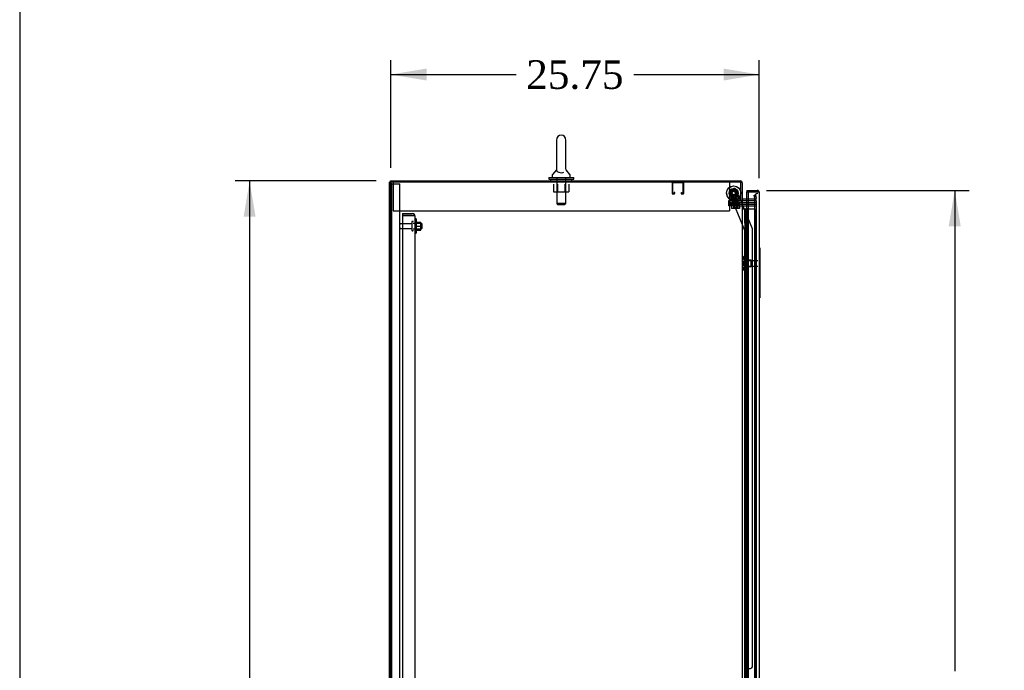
# Model space of a CAD drawing. Header units: inches. Extents: x 2 to 538, y -2 to 358.
# Tile 9 of 24: x 2 to 71, y 199 to 245. Entities that reach past the tile are written whole.
import ezdxf
from ezdxf.enums import TextEntityAlignment as Align
from ezdxf.lldxf.tags import DXFTag

# ---------------------------------------------------------------- set-up
doc = ezdxf.new("R2010")
doc.units = ezdxf.units.IN
doc.header["$MEASUREMENT"] = 0
for name, color, linetype in [('COM41309', 7, 'Continuous'), ('COM43135', 7, 'Continuous'), ('COM50570', 7, 'Continuous'), ('COM50800-2', 7, 'Continuous'), ('COM52265-5', 7, 'Continuous'), ('COM54746-68', 7, 'Continuous'), ('COM55702-64', 7, 'Continuous'), ('COM70096', 7, 'Continuous'), ('COM70099', 7, 'Continuous'), ('COM70108-4', 7, 'Continuous'), ('COM70219', 7, 'Continuous'), ('COM70839-4', 7, 'Continuous'), ('COM71153-4', 7, 'Continuous'), ('Default', 7, 'Continuous'), ('GSK86006', 7, 'Continuous'), ('LAB20183', 7, 'Continuous'), ('NTS16540', 7, 'Continuous'), ('NTS166105', 7, 'Continuous'), ('NTS166905', 7, 'Continuous'), ('NTS18147', 7, 'Continuous'), ('ROL87452', 7, 'Continuous'), ('RVT17786', 7, 'Continuous'), ('SCC180005', 7, 'Continuous'), ('SCS00680', 7, 'Continuous'), ('STD26094', 7, 'Continuous'), ('STD26265', 7, 'Continuous'), ('WAF25059', 7, 'Continuous'), ('WAF25362', 7, 'Continuous'), ('WAF25376', 7, 'Continuous'), ('WAM254785', 7, 'Continuous'), ('WAM30038', 7, 'Continuous')]:
    doc.layers.add(name, color=color, linetype=linetype)
doc.styles.add('SEACAD_Times_New_Roman', font='times.ttf')
tags = doc.linetypes.add('HIDDEN2', pattern=[0.1875, 0.125, -0.0625]).pattern_tags.tags
tags[6:7] = [DXFTag(74, 4), DXFTag(75, 0), DXFTag(340, '0'), DXFTag(46, 0.0), DXFTag(50, 0.0), DXFTag(44, 0.0), DXFTag(45, 0.0)]
tags[4:5] = [DXFTag(74, 4), DXFTag(75, 0), DXFTag(340, '0'), DXFTag(46, 0.0), DXFTag(50, 0.0), DXFTag(44, 0.0), DXFTag(45, 0.0)]
doc.dimstyles.new('HAMMOND_(STH_-_540x360)', dxfattribs={"dimtxt": 2, "dimasz": 2.5, "dimexe": 1, "dimexo": 1, "dimgap": 0.5, "dimtad": 0, "dimtih": 1, "dimtoh": 1, "dimzin": 0, "dimdsep": 46, "dimtxsty": 'SEACAD_Times_New_Roman', "dimblk1": '_SE_FILLED', "dimblk2": '_SE_FILLED', "dimsah": 1, "dimcen": 1, "dimadec": 0, "dimazin": 0, "dimtfac": 0.8, "dimtofl": 0, "dimtmove": 0, "dimatfit": 3, "dimfxl": 1, "dimtolj": 1, "dimtzin": 0, "dimarcsym": 0})

# ---------------------------------------------------------------- blocks, each defined once
blk = doc.blocks.new('SE3')
at = {"layer": 'COM41309', "color": 7, "linetype": 'HIDDEN2'}
for p, q in [((28.117, 233.426), (28.117, 233.241)), ((51.617, 233.426), (51.617, 233.241)), ((28.117, 233.241), (28.117, 231.426)), ((51.617, 233.241), (51.617, 231.426)), ((28.117, 231.426), (51.617, 231.426))]:
    blk.add_line(p, q, dxfattribs=at)
at = {"layer": 'COM43135', "color": 7, "linetype": 'HIDDEN2'}
for p, q in [((28.771, 231.241), (28.771, 231.116)), ((28.771, 231.241), (29.461, 231.241)), ((28.771, 231.116), (28.771, 163.366)), ((29.461, 231.116), (28.771, 231.116)), ((28.771, 231.116), (29.461, 231.116)), ((29.461, 231.116), (29.461, 231.116)), ((29.461, 231.116), (29.611, 231.116)), ((29.543, 231.116), (29.461, 231.116)), ((29.543, 231.116), (29.611, 231.165)), ((29.646, 231.056), (29.646, 163.426)), ((29.646, 231.056), (29.646, 231.056)), ((29.646, 231.056), (29.646, 231.056))]:
    blk.add_line(p, q, dxfattribs=at)
for start, end in [(36.19405, 90), (0.12083, 36.19405), (0, 0.05887)]:
    blk.add_arc((29.461, 231.056), 0.185, start, end, dxfattribs=at)
blk.add_open_spline([(29.611, 231.116), (29.622, 231.106), (29.631, 231.096), (29.64, 231.081), (29.642, 231.076), (29.645, 231.066), (29.646, 231.061), (29.646, 231.056)], degree=3, knots=[0, 0, 0, 0, 0.5, 0.5, 0.75, 0.75, 1, 1, 1, 1], dxfattribs=at)
at = {"layer": 'COM50570', "color": 7, "linetype": 'HIDDEN2'}
for p, q in [((47.614, 233.383), (47.614, 232.656)), ((47.654, 233.383), (47.654, 232.656)), ((48.384, 233.386), (47.657, 233.386)), ((48.387, 232.656), (48.387, 233.383)), ((48.427, 232.656), (48.427, 233.383)), ((47.657, 232.653), (47.759, 232.653)), ((47.657, 232.613), (47.759, 232.613)), ((47.762, 232.656), (47.762, 232.707)), ((47.802, 232.707), (47.762, 232.707)), ((47.802, 232.656), (47.802, 232.707)), ((48.239, 232.707), (48.239, 232.656)), ((48.239, 232.707), (48.279, 232.707)), ((48.279, 232.707), (48.279, 232.656)), ((48.282, 232.653), (48.384, 232.653)), ((48.282, 232.613), (48.384, 232.613))]:
    blk.add_line(p, q, dxfattribs=at)
for centre, radius, start, end in [((47.657, 233.383), 0.043, 90, 180), ((47.657, 233.383), 0.003, 90, 180), ((48.384, 233.383), 0.043, 0, 90), ((48.384, 233.383), 0.003, 0, 90), ((47.657, 232.656), 0.043, 180, 270), ((47.657, 232.656), 0.003, 180, 270), ((47.759, 232.656), 0.003, 270, 0), ((47.759, 232.656), 0.043, 270, 0), ((48.282, 232.656), 0.043, 180, 270), ((48.282, 232.656), 0.003, 180, 270), ((48.384, 232.656), 0.003, 270, 0), ((48.384, 232.656), 0.043, 270, 0)]:
    blk.add_arc(centre, radius, start, end, dxfattribs=at)
at = {"layer": 'COM50800-2', "color": 7, "linetype": 'Continuous'}
for q in [(27.834, 161.491), (27.929, 233.426)]:
    blk.add_line((27.834, 233.426), q, dxfattribs=at)
at = {"layer": 'COM50800-2', "color": 7, "linetype": 'HIDDEN2'}
blk.add_line((27.959, 233.426), (27.959, 161.491), dxfattribs=at)
at = {"layer": 'COM52265-5', "color": 7, "linetype": 'Continuous'}
for p, q in [((27.929, 233.426), (27.929, 161.491)), ((52.427, 233.426), (27.929, 233.426)), ((52.427, 232.176), (52.427, 233.426)), ((52.379, 232.176), (52.379, 232.146)), ((52.379, 232.176), (52.427, 232.176)), ((52.379, 232.146), (52.522, 232.146)), ((52.522, 232.146), (52.522, 162.771)), ((52.57, 232.146), (52.522, 232.146)), ((52.57, 232.146), (52.939, 232.146))]:
    blk.add_line(p, q, dxfattribs=at)
at = {"layer": 'COM52265-5', "color": 7, "linetype": 'HIDDEN2'}
for p, q in [((52.939, 232.146), (53.489, 232.146)), ((53.489, 232.146), (53.489, 162.771))]:
    blk.add_line(p, q, dxfattribs=at)
at = {"layer": 'COM54746-68', "color": 7, "linetype": 'Continuous'}
for p, q in [((52.522, 231.564), (52.734, 231.564)), ((52.734, 231.564), (52.937, 231.564)), ((52.734, 230.564), (52.734, 231.564)), ((52.758, 231.573), (52.758, 231.599)), ((52.758, 231.599), (52.808, 231.599)), ((52.808, 231.573), (52.758, 231.573)), ((52.77, 231.573), (52.77, 231.564)), ((52.808, 231.599), (52.833, 231.599)), ((52.808, 231.573), (52.833, 231.573)), ((52.833, 231.599), (52.883, 231.599)), ((52.883, 231.573), (52.833, 231.573)), ((52.87, 231.564), (52.87, 231.573)), ((52.883, 231.599), (52.883, 231.573)), ((52.937, 231.564), (52.939, 231.564)), ((52.937, 230.564), (52.937, 231.564)), ((52.937, 230.564), (52.734, 230.564)), ((52.937, 230.564), (52.734, 230.564)), ((52.734, 229.564), (52.734, 230.564)), ((52.937, 229.564), (52.937, 230.564)), ((52.937, 229.564), (52.734, 229.564)), ((52.937, 229.564), (52.734, 229.564)), ((52.734, 228.564), (52.734, 229.564)), ((52.937, 228.564), (52.937, 229.564)), ((52.937, 228.564), (52.734, 228.564)), ((52.937, 228.564), (52.734, 228.564)), ((52.734, 227.564), (52.734, 228.564)), ((52.937, 227.564), (52.937, 228.564)), ((52.937, 227.564), (52.734, 227.564)), ((52.937, 227.564), (52.734, 227.564)), ((52.734, 226.564), (52.734, 227.564)), ((52.937, 226.564), (52.937, 227.564)), ((52.937, 226.564), (52.734, 226.564)), ((52.937, 226.564), (52.734, 226.564)), ((52.734, 225.564), (52.734, 226.564)), ((52.937, 225.564), (52.937, 226.564)), ((52.937, 225.564), (52.734, 225.564)), ((52.937, 225.564), (52.734, 225.564)), ((52.734, 224.564), (52.734, 225.564)), ((52.937, 224.564), (52.937, 225.564)), ((52.937, 224.564), (52.734, 224.564)), ((52.937, 224.564), (52.734, 224.564)), ((52.734, 223.564), (52.734, 224.564)), ((52.937, 223.564), (52.937, 224.564)), ((52.937, 223.564), (52.734, 223.564)), ((52.937, 223.564), (52.734, 223.564)), ((52.734, 222.564), (52.734, 223.564)), ((52.937, 222.564), (52.937, 223.564)), ((52.937, 222.564), (52.734, 222.564)), ((52.937, 222.564), (52.734, 222.564)), ((52.734, 221.564), (52.734, 222.564)), ((52.937, 221.564), (52.937, 222.564)), ((52.937, 221.564), (52.734, 221.564)), ((52.937, 221.564), (52.734, 221.564)), ((52.734, 220.564), (52.734, 221.564)), ((52.937, 220.564), (52.937, 221.564)), ((52.937, 220.564), (52.734, 220.564)), ((52.937, 220.564), (52.734, 220.564)), ((52.734, 219.564), (52.734, 220.564)), ((52.937, 219.564), (52.937, 220.564)), ((52.937, 219.564), (52.734, 219.564)), ((52.937, 219.564), (52.734, 219.564)), ((52.734, 218.564), (52.734, 219.564)), ((52.937, 218.564), (52.937, 219.564)), ((52.937, 218.564), (52.734, 218.564)), ((52.937, 218.564), (52.734, 218.564)), ((52.734, 217.564), (52.734, 218.564)), ((52.937, 217.564), (52.937, 218.564)), ((52.937, 217.564), (52.734, 217.564)), ((52.937, 217.564), (52.734, 217.564)), ((52.734, 216.564), (52.734, 217.564)), ((52.937, 216.564), (52.937, 217.564)), ((52.937, 216.564), (52.734, 216.564)), ((52.937, 216.564), (52.734, 216.564)), ((52.734, 215.564), (52.734, 216.564)), ((52.937, 215.564), (52.937, 216.564)), ((52.937, 215.564), (52.734, 215.564)), ((52.937, 215.564), (52.734, 215.564)), ((52.734, 214.564), (52.734, 215.564)), ((52.937, 214.564), (52.937, 215.564)), ((52.937, 214.564), (52.734, 214.564)), ((52.937, 214.564), (52.734, 214.564)), ((52.734, 213.564), (52.734, 214.564)), ((52.937, 213.564), (52.937, 214.564)), ((52.937, 213.564), (52.734, 213.564)), ((52.937, 213.564), (52.734, 213.564)), ((52.734, 212.564), (52.734, 213.564)), ((52.937, 212.564), (52.937, 213.564)), ((52.937, 212.564), (52.734, 212.564)), ((52.937, 212.564), (52.734, 212.564)), ((52.734, 211.564), (52.734, 212.564)), ((52.937, 211.564), (52.937, 212.564)), ((52.937, 211.564), (52.734, 211.564)), ((52.937, 211.564), (52.734, 211.564)), ((52.734, 210.564), (52.734, 211.564)), ((52.937, 210.564), (52.937, 211.564)), ((52.937, 210.564), (52.734, 210.564)), ((52.937, 210.564), (52.734, 210.564)), ((52.734, 209.564), (52.734, 210.564)), ((52.937, 209.564), (52.937, 210.564)), ((52.937, 209.564), (52.734, 209.564)), ((52.937, 209.564), (52.734, 209.564)), ((52.734, 208.564), (52.734, 209.564)), ((52.937, 208.564), (52.937, 209.564)), ((52.937, 208.564), (52.734, 208.564)), ((52.937, 208.564), (52.734, 208.564)), ((52.734, 207.564), (52.734, 208.564)), ((52.937, 207.564), (52.937, 208.564)), ((52.937, 207.564), (52.734, 207.564)), ((52.937, 207.564), (52.734, 207.564)), ((52.734, 206.564), (52.734, 207.564)), ((52.937, 206.564), (52.937, 207.564)), ((52.937, 206.564), (52.734, 206.564)), ((52.937, 206.564), (52.734, 206.564)), ((52.734, 205.564), (52.734, 206.564)), ((52.937, 205.564), (52.937, 206.564)), ((52.937, 205.564), (52.734, 205.564)), ((52.937, 205.564), (52.734, 205.564)), ((52.734, 204.564), (52.734, 205.564)), ((52.937, 204.564), (52.937, 205.564)), ((52.937, 204.564), (52.734, 204.564)), ((52.937, 204.564), (52.734, 204.564)), ((52.734, 203.564), (52.734, 204.564)), ((52.937, 203.564), (52.937, 204.564)), ((52.937, 203.564), (52.734, 203.564)), ((52.937, 203.564), (52.734, 203.564)), ((52.734, 202.564), (52.734, 203.564)), ((52.937, 202.564), (52.937, 203.564)), ((52.937, 202.564), (52.734, 202.564)), ((52.937, 202.564), (52.734, 202.564)), ((52.734, 201.564), (52.734, 202.564)), ((52.937, 201.564), (52.937, 202.564)), ((52.937, 201.564), (52.734, 201.564)), ((52.937, 201.564), (52.734, 201.564)), ((52.734, 200.564), (52.734, 201.564)), ((52.937, 200.564), (52.937, 201.564)), ((52.937, 200.564), (52.734, 200.564)), ((52.937, 200.564), (52.734, 200.564)), ((52.734, 199.564), (52.734, 200.564)), ((52.937, 199.564), (52.937, 200.564)), ((52.937, 199.564), (52.734, 199.564)), ((52.937, 199.564), (52.734, 199.564)), ((52.734, 198.564), (52.734, 199.564)), ((52.937, 198.564), (52.937, 199.564))]:
    blk.add_line(p, q, dxfattribs=at)
at = {"layer": 'COM54746-68', "color": 7, "linetype": 'HIDDEN2'}
for p, q in [((52.703, 231.564), (52.703, 230.564)), ((52.708, 230.564), (52.708, 231.564)), ((52.77, 231.564), (52.77, 163.564)), ((52.831, 231.564), (52.831, 230.564)), ((52.87, 163.564), (52.87, 231.564)), ((52.939, 231.564), (53.425, 231.564)), ((53.425, 163.564), (53.425, 231.564)), ((52.734, 230.564), (52.703, 230.564)), ((52.703, 230.564), (52.703, 229.564)), ((52.779, 230.564), (52.779, 229.564)), ((52.82, 230.564), (52.82, 229.564)), ((52.734, 229.564), (52.703, 229.564)), ((52.703, 229.564), (52.703, 228.564)), ((52.708, 228.564), (52.708, 229.564)), ((52.831, 229.564), (52.831, 228.564)), ((52.734, 228.564), (52.703, 228.564)), ((52.703, 228.564), (52.703, 227.564)), ((52.779, 228.564), (52.779, 227.564)), ((52.82, 228.564), (52.82, 227.564)), ((52.734, 227.564), (52.703, 227.564)), ((52.703, 227.564), (52.703, 226.564)), ((52.708, 226.564), (52.708, 227.564)), ((52.831, 227.564), (52.831, 226.564)), ((52.734, 226.564), (52.703, 226.564)), ((52.703, 226.564), (52.703, 225.564)), ((52.779, 226.564), (52.779, 225.564)), ((52.82, 226.564), (52.82, 225.564)), ((52.734, 225.564), (52.703, 225.564)), ((52.703, 225.564), (52.703, 224.564)), ((52.708, 224.564), (52.708, 225.564)), ((52.831, 225.564), (52.831, 224.564)), ((52.734, 224.564), (52.703, 224.564)), ((52.703, 224.564), (52.703, 223.564)), ((52.779, 224.564), (52.779, 223.564)), ((52.82, 224.564), (52.82, 223.564)), ((52.734, 223.564), (52.703, 223.564)), ((52.703, 223.564), (52.703, 222.564)), ((52.708, 222.564), (52.708, 223.564)), ((52.831, 223.564), (52.831, 222.564)), ((52.734, 222.564), (52.703, 222.564)), ((52.703, 222.564), (52.703, 221.564)), ((52.779, 222.564), (52.779, 221.564)), ((52.82, 222.564), (52.82, 221.564)), ((52.734, 221.564), (52.703, 221.564)), ((52.703, 221.564), (52.703, 220.564)), ((52.708, 220.564), (52.708, 221.564)), ((52.831, 221.564), (52.831, 220.564)), ((52.734, 220.564), (52.703, 220.564)), ((52.703, 220.564), (52.703, 219.564)), ((52.779, 220.564), (52.779, 219.564)), ((52.82, 220.564), (52.82, 219.564)), ((52.734, 219.564), (52.703, 219.564)), ((52.703, 219.564), (52.703, 218.564)), ((52.708, 218.564), (52.708, 219.564)), ((52.831, 219.564), (52.831, 218.564)), ((52.734, 218.564), (52.703, 218.564)), ((52.703, 218.564), (52.703, 217.564)), ((52.779, 218.564), (52.779, 217.564)), ((52.82, 218.564), (52.82, 217.564)), ((52.734, 217.564), (52.703, 217.564)), ((52.703, 217.564), (52.703, 216.564)), ((52.708, 216.564), (52.708, 217.564)), ((52.831, 217.564), (52.831, 216.564)), ((52.734, 216.564), (52.703, 216.564)), ((52.703, 216.564), (52.703, 215.564)), ((52.779, 216.564), (52.779, 215.564)), ((52.82, 216.564), (52.82, 215.564)), ((52.734, 215.564), (52.703, 215.564)), ((52.703, 215.564), (52.703, 214.564)), ((52.708, 214.564), (52.708, 215.564)), ((52.831, 215.564), (52.831, 214.564)), ((52.734, 214.564), (52.703, 214.564)), ((52.703, 214.564), (52.703, 213.564)), ((52.779, 214.564), (52.779, 213.564)), ((52.82, 214.564), (52.82, 213.564)), ((52.734, 213.564), (52.703, 213.564)), ((52.703, 213.564), (52.703, 212.564)), ((52.708, 212.564), (52.708, 213.564)), ((52.831, 213.564), (52.831, 212.564)), ((52.734, 212.564), (52.703, 212.564)), ((52.703, 212.564), (52.703, 211.564)), ((52.779, 212.564), (52.779, 211.564)), ((52.82, 212.564), (52.82, 211.564)), ((52.734, 211.564), (52.703, 211.564)), ((52.703, 211.564), (52.703, 210.564)), ((52.708, 210.564), (52.708, 211.564)), ((52.831, 211.564), (52.831, 210.564)), ((52.734, 210.564), (52.703, 210.564)), ((52.703, 210.564), (52.703, 209.564)), ((52.779, 210.564), (52.779, 209.564)), ((52.82, 210.564), (52.82, 209.564)), ((52.734, 209.564), (52.703, 209.564)), ((52.703, 209.564), (52.703, 208.564)), ((52.708, 208.564), (52.708, 209.564)), ((52.831, 209.564), (52.831, 208.564)), ((52.734, 208.564), (52.703, 208.564)), ((52.703, 208.564), (52.703, 207.564)), ((52.779, 208.564), (52.779, 207.564)), ((52.82, 208.564), (52.82, 207.564)), ((52.734, 207.564), (52.703, 207.564)), ((52.703, 207.564), (52.703, 206.564)), ((52.708, 206.564), (52.708, 207.564)), ((52.831, 207.564), (52.831, 206.564)), ((52.734, 206.564), (52.703, 206.564)), ((52.703, 206.564), (52.703, 205.564)), ((52.779, 206.564), (52.779, 205.564)), ((52.82, 206.564), (52.82, 205.564)), ((52.734, 205.564), (52.703, 205.564)), ((52.703, 205.564), (52.703, 204.564)), ((52.708, 204.564), (52.708, 205.564)), ((52.831, 205.564), (52.831, 204.564)), ((52.734, 204.564), (52.703, 204.564)), ((52.703, 204.564), (52.703, 203.564)), ((52.779, 204.564), (52.779, 203.564)), ((52.82, 204.564), (52.82, 203.564)), ((52.734, 203.564), (52.703, 203.564)), ((52.703, 203.564), (52.703, 202.564)), ((52.708, 202.564), (52.708, 203.564)), ((52.831, 203.564), (52.831, 202.564)), ((52.734, 202.564), (52.703, 202.564)), ((52.703, 202.564), (52.703, 201.564)), ((52.779, 202.564), (52.779, 201.564)), ((52.82, 202.564), (52.82, 201.564)), ((52.734, 201.564), (52.703, 201.564)), ((52.703, 201.564), (52.703, 200.564)), ((52.708, 200.564), (52.708, 201.564)), ((52.831, 201.564), (52.831, 200.564)), ((52.734, 200.564), (52.703, 200.564)), ((52.703, 200.564), (52.703, 199.564)), ((52.779, 200.564), (52.779, 199.564)), ((52.82, 200.564), (52.82, 199.564)), ((52.734, 199.564), (52.703, 199.564)), ((52.703, 199.564), (52.703, 198.564)), ((52.708, 198.564), (52.708, 199.564)), ((52.831, 199.564), (52.831, 198.564))]:
    blk.add_line(p, q, dxfattribs=at)
at = {"layer": 'COM55702-64', "color": 7, "linetype": 'HIDDEN2'}
for p, q in [((28.031, 233.323), (27.959, 233.323)), ((28.031, 161.573), (28.031, 233.323)), ((28.031, 233.323), (28.147, 233.323)), ((28.147, 233.323), (28.397, 233.323)), ((28.397, 233.323), (28.584, 233.323)), ((28.584, 161.573), (28.584, 233.323))]:
    blk.add_line(p, q, dxfattribs=at)
at = {"layer": 'COM70096', "color": 7, "linetype": 'HIDDEN2'}
for p, q in [((51.59, 232.021), (51.59, 232.146)), ((51.59, 232.146), (52.34, 232.146)), ((52.34, 232.021), (51.59, 232.021)), ((52.34, 232.146), (52.379, 232.146)), ((52.34, 232.021), (53.489, 232.021))]:
    blk.add_line(p, q, dxfattribs=at)
at = {"layer": 'COM70099', "color": 7, "linetype": 'HIDDEN2'}
for p, q in [((51.59, 231.771), (51.59, 231.896)), ((51.59, 231.896), (52.34, 231.896)), ((52.34, 231.896), (53.489, 231.896)), ((52.34, 231.771), (51.59, 231.771)), ((52.34, 231.771), (53.489, 231.771))]:
    blk.add_line(p, q, dxfattribs=at)
at = {"layer": 'COM70108-4', "color": 7, "linetype": 'Continuous'}
for p, q in [((27.929, 233.521), (52.379, 233.521)), ((27.929, 233.426), (27.929, 233.521)), ((52.522, 233.378), (52.522, 232.176)), ((52.427, 232.176), (52.522, 232.176)), ((52.939, 232.241), (52.57, 232.241))]:
    blk.add_line(p, q, dxfattribs=at)
at = {"layer": 'COM70108-4', "color": 7, "linetype": 'HIDDEN2'}
for p, q in [((53.348, 232.241), (52.939, 232.241)), ((53.355, 232.526), (53.449, 232.542)), ((53.395, 232.297), (53.355, 232.526)), ((53.395, 232.279), (53.395, 232.297)), ((53.449, 232.542), (53.489, 232.314)), ((53.489, 232.314), (53.491, 232.296))]:
    blk.add_line(p, q, dxfattribs=at)
at = {"layer": 'COM70108-4', "color": 7, "linetype": 'Continuous'}
for centre, radius, start, end in [((52.379, 233.378), 0.143, 0, 90), ((52.57, 232.289), 0.143, 232.20512, 270), ((52.57, 232.289), 0.048, 180, 270)]:
    blk.add_arc(centre, radius, start, end, dxfattribs=at)
at = {"layer": 'COM70108-4', "color": 7, "linetype": 'HIDDEN2'}
for centre, radius, start, end in [((52.379, 233.378), 0.048, 0, 90), ((53.348, 232.289), 0.143, 270, 2.86532), ((53.348, 232.289), 0.048, 270, 348.28321)]:
    blk.add_arc(centre, radius, start, end, dxfattribs=at)
at = {"layer": 'COM70219', "color": 7, "linetype": 'HIDDEN2'}
for p, q in [((53.364, 232.388), (53.364, 232.138)), ((53.364, 232.138), (53.364, 162.991))]:
    blk.add_line(p, q, dxfattribs=at)
blk.add_arc((53.614, 232.388), 0.25, 90, 180, dxfattribs=at)
at = {"layer": 'COM70839-4', "color": 7, "linetype": 'HIDDEN2'}
for p, q in [((52.708, 230.054), (51.608, 232.711)), ((52.708, 230.054), (51.608, 232.711)), ((51.676, 232.874), (51.935, 232.982)), ((51.676, 232.874), (51.935, 232.982)), ((52.404, 232.176), (52.099, 232.914)), ((52.404, 232.176), (52.099, 232.914)), ((53.229, 230.183), (52.417, 232.146)), ((53.229, 230.183), (52.417, 232.146)), ((52.694, 198.209), (52.708, 230.054)), ((52.708, 230.054), (52.708, 230.054)), ((53.226, 199.584), (53.239, 230.135)), ((53.239, 230.135), (53.239, 230.135)), ((52.89, 199.459), (53.101, 199.459)), ((52.89, 199.459), (53.101, 199.459))]:
    blk.add_line(p, q, dxfattribs=at)
at = {"layer": 'COM70839-4', "color": 7, "linetype": 'Continuous'}
blk.add_line((52.417, 232.146), (52.404, 232.176), dxfattribs=at)
blk.add_line((52.417, 232.146), (52.404, 232.176), dxfattribs=at)
at = {"layer": 'COM70839-4', "color": 7, "linetype": 'HIDDEN2'}
blk.add_circle((51.927, 232.674), 0.129, dxfattribs=at)
for centre, start, end in [((51.723, 232.759), 112.48771, 202.48771), ((51.983, 232.866), 22.48771, 112.48771), ((53.114, 230.135), 359.97571, 22.48771), ((53.101, 199.584), 269.97571, 359.97571), ((52.89, 199.334), 89.97571, 179.97571)]:
    blk.add_arc(centre, 0.125, start, end, dxfattribs=at)
at = {"layer": 'COM71153-4', "color": 7, "linetype": 'Continuous'}
for p, q in [((52.834, 232.858), (52.834, 232.763)), ((52.834, 232.858), (53.566, 232.858)), ((52.834, 232.241), (52.834, 232.763)), ((52.834, 232.763), (52.939, 232.763)), ((52.834, 232.763), (53.566, 232.763)), ((52.939, 232.763), (52.939, 162.366)), ((53.566, 232.763), (52.939, 232.763)), ((53.566, 232.763), (53.68, 232.763)), ((53.629, 232.763), (53.566, 232.763)), ((53.566, 232.763), (53.566, 232.763)), ((53.629, 232.763), (53.68, 232.802)), ((53.709, 232.715), (53.709, 162.414)), ((53.709, 232.715), (53.709, 232.715)), ((53.709, 232.715), (53.709, 232.715))]:
    blk.add_line(p, q, dxfattribs=at)
at = {"layer": 'COM71153-4', "color": 7, "linetype": 'HIDDEN2'}
blk.add_line((52.834, 162.676), (52.834, 232.241), dxfattribs=at)
at = {"layer": 'COM71153-4', "color": 7, "linetype": 'Continuous'}
for start, end in [(37.50359, 90), (0.15607, 37.50359), (0, 0.07617)]:
    blk.add_arc((53.566, 232.715), 0.143, start, end, dxfattribs=at)
blk.add_open_spline([(53.68, 232.763), (53.689, 232.755), (53.697, 232.747), (53.704, 232.735), (53.706, 232.731), (53.709, 232.723), (53.709, 232.719), (53.709, 232.715)], degree=3, knots=[0, 0, 0, 0, 0.5, 0.5, 0.75, 0.75, 1, 1, 1, 1], dxfattribs=at)
at = {"layer": 'GSK86006', "color": 7, "linetype": 'HIDDEN2'}
for p, q in [((51.59, 231.896), (51.59, 232.021)), ((51.59, 232.021), (52.34, 232.021)), ((52.34, 231.896), (51.59, 231.896)), ((52.34, 232.021), (53.489, 232.021)), ((52.34, 231.896), (53.489, 231.896))]:
    blk.add_line(p, q, dxfattribs=at)
at = {"layer": 'LAB20183', "color": 7, "linetype": 'Continuous'}
for p, q in [((53.739, 228.858), (53.709, 228.858)), ((53.739, 228.858), (53.739, 228.483)), ((53.739, 228.483), (53.739, 225.733)), ((53.756, 228.31), (53.739, 228.31)), ((53.754, 228.301), (53.739, 228.301)), ((53.754, 228.29), (53.739, 228.29)), ((53.754, 228.288), (53.739, 228.288)), ((53.754, 228.277), (53.739, 228.277)), ((53.754, 228.275), (53.739, 228.275)), ((53.754, 228.101), (53.739, 228.101)), ((53.754, 228.098), (53.739, 228.098)), ((53.754, 228.086), (53.739, 228.086)), ((53.754, 228.086), (53.739, 228.086)), ((53.739, 228.081), (53.756, 228.081)), ((53.754, 228.277), (53.754, 228.288)), ((53.754, 228.278), (53.754, 228.281)), ((53.754, 228.101), (53.754, 228.275)), ((53.756, 228.168), (53.754, 228.168)), ((53.756, 228.118), (53.754, 228.118)), ((53.756, 228.116), (53.754, 228.116)), ((53.754, 228.088), (53.754, 228.098)), ((53.739, 225.733), (53.739, 225.358)), ((53.739, 225.358), (53.709, 225.358))]:
    blk.add_line(p, q, dxfattribs=at)
at = {"layer": 'NTS16540', "color": 7, "linetype": 'HIDDEN2'}
for p, q in [((51.864, 232.246), (51.739, 232.246)), ((51.739, 232.146), (51.739, 232.246)), ((51.843, 232.146), (51.843, 232.116)), ((51.853, 232.106), (51.978, 232.106)), ((52.364, 232.246), (51.864, 232.246)), ((51.864, 232.146), (51.864, 232.246)), ((51.968, 232.146), (51.968, 232.116)), ((51.978, 232.106), (52.251, 232.106)), ((52.136, 232.116), (52.136, 232.146)), ((52.239, 232.146), (52.239, 232.246)), ((52.261, 232.116), (52.261, 232.146)), ((52.364, 232.146), (52.364, 232.246))]:
    blk.add_line(p, q, dxfattribs=at)
for centre, start, end in [((51.853, 232.116), 180, 270), ((51.978, 232.116), 180, 270), ((52.126, 232.116), 270, 0), ((52.251, 232.116), 270, 0)]:
    blk.add_arc(centre, 0.01, start, end, dxfattribs=at)
at = {"layer": 'NTS166105', "color": 7, "linetype": 'HIDDEN2'}
for p, q in [((29.742, 230.642), (30.062, 230.642)), ((30.062, 230.367), (30.062, 230.642)), ((29.742, 230.367), (30.062, 230.367)), ((29.742, 230.092), (30.062, 230.092)), ((30.062, 230.092), (30.062, 230.367))]:
    blk.add_line(p, q, dxfattribs=at)
at = {"layer": 'NTS166905', "color": 7, "linetype": 'HIDDEN2'}
for p, q in [((39.332, 233.301), (39.332, 232.756)), ((39.604, 233.301), (39.604, 232.756)), ((40.13, 233.301), (40.13, 232.756)), ((40.405, 233.301), (40.405, 232.756)), ((39.332, 232.756), (39.604, 232.756)), ((39.604, 232.756), (40.13, 232.756)), ((40.13, 232.756), (40.405, 232.756))]:
    blk.add_line(p, q, dxfattribs=at)
at = {"layer": 'NTS18147', "color": 7, "linetype": 'HIDDEN2'}
for p, q in [((52.582, 228.164), (52.582, 228.109)), ((52.644, 228.258), (52.644, 228.263)), ((52.707, 228.263), (52.644, 228.263)), ((52.644, 228.258), (52.707, 228.258)), ((52.644, 228.07), (52.644, 227.952)), ((52.707, 228.07), (52.644, 228.07)), ((52.644, 227.952), (52.707, 227.952)), ((52.707, 228.258), (52.707, 228.263)), ((52.707, 228.07), (52.707, 228.258)), ((52.707, 227.952), (52.707, 228.07)), ((53.144, 227.983), (52.707, 227.983)), ((52.707, 227.574), (52.707, 227.952)), ((53.144, 227.543), (53.144, 227.983)), ((52.582, 227.417), (52.582, 227.362)), ((52.644, 227.574), (52.644, 227.456)), ((52.707, 227.574), (52.644, 227.574)), ((52.644, 227.456), (52.707, 227.456)), ((52.644, 227.268), (52.644, 227.263)), ((52.707, 227.268), (52.644, 227.268)), ((52.644, 227.263), (52.707, 227.263)), ((52.707, 227.456), (52.707, 227.574)), ((52.707, 227.543), (53.144, 227.543)), ((52.707, 227.268), (52.707, 227.456)), ((52.707, 227.268), (52.707, 227.263))]:
    blk.add_line(p, q, dxfattribs=at)
blk.add_arc((52.9, 227.763), 0.318, 143.63381, 216.36619, dxfattribs=at)
for centre, start_param, end_param in [((52.9, 228.164), 2.506883, 3.776302), ((52.9, 228.109), 3.141593, 3.776302), ((52.9, 227.362), 2.506883, 3.776302), ((52.9, 227.417), 2.506883, 3.141593)]:
    blk.add_ellipse(centre, major_axis=(0.318, 0), ratio=0.5, start_param=start_param, end_param=end_param, dxfattribs=at)
at = {"layer": 'ROL87452', "color": 7, "linetype": 'HIDDEN2'}
for p, q in [((51.413, 232.675), (51.413, 232.667)), ((52.413, 232.667), (52.413, 232.675))]:
    blk.add_line(p, q, dxfattribs=at)
blk.add_circle((51.927, 232.674), 0.5, dxfattribs=at)
for centre, major_axis in [((51.913, 232.675), (-0.5, 0)), ((51.913, 232.675), (0.206, 0)), ((51.913, 232.671), (0.125, 0))]:
    blk.add_ellipse(centre, major_axis=major_axis, ratio=0.999924, dxfattribs=at)
for centre, major_axis in [((51.913, 232.667), (-0.5, 0)), ((51.913, 232.671), (0.206, 0)), ((51.913, 232.667), (0.125, 0))]:
    blk.add_ellipse(centre, major_axis=major_axis, ratio=0.999924, start_param=0, end_param=3.141593, dxfattribs=at)
at = {"layer": 'RVT17786', "color": 7, "linetype": 'HIDDEN2'}
for radius in [0.217, 0.125]:
    blk.add_circle((51.927, 232.674), radius, dxfattribs=at)
for start, end in [(159.69204, 190.51137), (259.17981, 271.09166)]:
    blk.add_arc((51.927, 232.674), 0.217, start, end, dxfattribs=at)
at = {"layer": 'SCC180005', "color": 7, "linetype": 'HIDDEN2'}
for p, q in [((51.866, 232.521), (51.991, 232.521)), ((51.866, 232.521), (51.866, 231.771)), ((51.991, 232.521), (52.237, 232.521)), ((51.991, 232.521), (51.991, 231.771)), ((52.112, 231.771), (52.112, 232.521)), ((52.237, 231.771), (52.237, 232.521)), ((51.773, 231.771), (51.773, 231.597)), ((51.898, 231.597), (51.773, 231.597)), ((51.898, 231.771), (51.898, 231.597)), ((52.114, 231.597), (51.898, 231.597)), ((51.989, 231.771), (51.989, 231.597)), ((52.114, 231.771), (52.114, 231.597)), ((52.33, 231.597), (52.114, 231.597)), ((52.205, 231.771), (52.205, 231.597)), ((52.33, 231.771), (52.33, 231.597))]:
    blk.add_line(p, q, dxfattribs=at)
at = {"layer": 'SCS00680', "color": 7, "linetype": 'Continuous'}
for p, q in [((39.536, 236.38), (39.536, 234.31)), ((40.198, 234.309), (40.198, 236.38)), ((39.242, 233.934), (39.242, 233.815)), ((39.527, 234.299), (39.256, 233.973)), ((39.536, 234.31), (39.536, 234.309)), ((40.198, 234.309), (40.198, 234.309)), ((40.478, 233.973), (40.207, 234.299)), ((40.492, 233.815), (40.492, 233.934))]:
    blk.add_line(p, q, dxfattribs=at)
at = {"layer": 'SCS00680', "color": 7, "linetype": 'HIDDEN2'}
for p, q in [((39.555, 233.755), (39.555, 231.94)), ((40.179, 231.94), (40.179, 233.755)), ((40.179, 231.94), (39.555, 231.94)), ((39.555, 231.94), (39.615, 231.88)), ((39.615, 231.88), (40.119, 231.88)), ((40.119, 231.88), (40.179, 231.94))]:
    blk.add_line(p, q, dxfattribs=at)
at = {"layer": 'SCS00680', "color": 7, "linetype": 'Continuous'}
for centre, radius, start, end in [((39.867, 236.38), 0.331, 0, 180), ((39.302, 233.934), 0.06, 140.32138, 180), ((40.432, 233.934), 0.06, 0, 39.67862), ((39.302, 233.815), 0.06, 180, 270), ((40.432, 233.815), 0.06, 270, 0)]:
    blk.add_arc(centre, radius, start, end, dxfattribs=at)
blk.add_open_spline([(39.536, 234.316), (39.536, 234.313), (39.536, 234.309), (39.536, 234.295), (39.537, 234.283), (39.546, 234.246), (39.56, 234.217), (39.61, 234.165), (39.648, 234.141), (39.749, 234.105), (39.813, 234.095), (39.942, 234.097), (40.004, 234.11), (40.053, 234.129)], degree=3, knots=[0.7007184, 0.7007184, 0.7007184, 0.7007184, 0.71875, 0.71875, 0.75, 0.75, 0.8125, 0.8125, 0.875, 0.875, 0.9375, 0.9375, 1, 1, 1, 1], dxfattribs=at)
at = {"layer": 'STD26094', "color": 7, "linetype": 'HIDDEN2'}
for p, q in [((29.421, 230.531), (28.644, 230.531)), ((29.421, 230.661), (29.421, 230.071)), ((29.491, 230.691), (29.451, 230.691)), ((30.109, 230.553), (29.521, 230.553)), ((30.109, 230.553), (30.109, 230.178)), ((30.146, 230.516), (30.109, 230.553)), ((30.146, 230.216), (30.146, 230.516)), ((28.644, 230.201), (29.421, 230.201)), ((29.451, 230.041), (29.491, 230.041)), ((29.521, 230.178), (30.109, 230.178)), ((30.109, 230.178), (30.146, 230.216))]:
    blk.add_line(p, q, dxfattribs=at)
for centre, radius, start, end in [((28.644, 230.471), 0.06, 90, 180), ((29.451, 230.661), 0.03, 90, 180), ((29.491, 230.661), 0.03, 0, 90), ((28.644, 230.261), 0.06, 180, 270), ((29.451, 230.071), 0.03, 180, 270), ((29.491, 230.071), 0.03, 270, 0)]:
    blk.add_arc(centre, radius, start, end, dxfattribs=at)
at = {"layer": 'STD26265', "color": 7, "linetype": 'HIDDEN2'}
for p, q in [((52.649, 227.948), (52.614, 227.913)), ((52.614, 227.913), (52.614, 227.613)), ((52.649, 227.578), (52.649, 227.948)), ((53.614, 227.948), (52.649, 227.948)), ((52.614, 227.613), (52.649, 227.578)), ((52.649, 227.578), (53.614, 227.578))]:
    blk.add_line(p, q, dxfattribs=at)
at = {"layer": 'WAF25059', "color": 7, "linetype": 'HIDDEN2'}
for p, q in [((29.742, 230.866), (29.646, 230.866)), ((29.742, 230.866), (29.742, 229.866)), ((29.646, 229.866), (29.742, 229.866))]:
    blk.add_line(p, q, dxfattribs=at)
at = {"layer": 'WAF25362', "color": 7, "linetype": 'Continuous'}
for p, q in [((38.992, 233.755), (40.742, 233.755)), ((38.992, 233.755), (38.992, 233.646)), ((38.992, 233.646), (40.742, 233.646)), ((40.742, 233.646), (40.742, 233.755))]:
    blk.add_line(p, q, dxfattribs=at)
at = {"layer": 'WAF25376', "color": 7, "linetype": 'HIDDEN2'}
for p, q in [((51.598, 232.677), (51.598, 232.675)), ((51.598, 232.667), (51.598, 232.666)), ((52.228, 232.675), (52.228, 232.677)), ((52.228, 232.666), (52.228, 232.667))]:
    blk.add_line(p, q, dxfattribs=at)
for radius in [0.315, 0.14]:
    blk.add_circle((51.927, 232.674), radius, dxfattribs=at)
for centre, major_axis in [((51.913, 232.677), (-0.315, 0)), ((51.913, 232.667), (-0.315, 0)), ((51.913, 232.677), (-0.14, 0)), ((51.913, 232.667), (-0.14, 0))]:
    blk.add_ellipse(centre, major_axis=major_axis, ratio=0.999924, dxfattribs=at)
for centre, major_axis, start_param, end_param in [((51.913, 232.675), (-0.315, 0), 0, 3.141593), ((51.913, 232.666), (-0.315, 0), 0, 3.141593), ((51.913, 232.675), (-0.14, 0), 3.141593, 6.283185), ((51.913, 232.666), (-0.14, 0), 3.141593, 6.283185)]:
    blk.add_ellipse(centre, major_axis=major_axis, ratio=0.999924, start_param=start_param, end_param=end_param, dxfattribs=at)
at = {"layer": 'WAM254785', "color": 7, "linetype": 'Continuous'}
for p, q in [((39.117, 233.646), (39.117, 233.521)), ((40.617, 233.521), (40.617, 233.646))]:
    blk.add_line(p, q, dxfattribs=at)
at = {"layer": 'WAM30038', "color": 7, "linetype": 'HIDDEN2'}
for p, q in [((52.832, 227.388), (52.832, 228.138)), ((52.856, 228.138), (52.832, 228.138)), ((52.856, 227.388), (52.856, 228.138)), ((52.87, 227.945), (52.904, 227.924)), ((52.92, 227.937), (52.875, 227.965)), ((52.875, 227.94), (52.92, 227.912)), ((52.92, 227.78), (52.875, 227.78)), ((52.875, 227.745), (52.92, 227.745)), ((52.904, 227.924), (52.92, 227.937)), ((52.92, 227.991), (52.92, 227.937)), ((52.92, 227.912), (52.92, 227.78)), ((52.92, 227.745), (52.92, 227.614)), ((52.832, 227.388), (52.856, 227.388)), ((52.904, 227.602), (52.87, 227.581)), ((52.92, 227.614), (52.875, 227.586)), ((52.875, 227.561), (52.92, 227.589)), ((52.92, 227.589), (52.904, 227.602)), ((52.92, 227.589), (52.92, 227.535))]:
    blk.add_line(p, q, dxfattribs=at)
for centre, radius, start, end in [((53.443, 228.669), 0.854, 226.55474, 228.29011), ((52.874, 227.762), 0.0182, 87.1609, 177.99424), ((52.874, 227.763), 0.0181, 181.77183, 273.07302), ((53.44, 226.86), 0.85, 131.70584, 133.44931)]:
    blk.add_arc(centre, radius, start, end, dxfattribs=at)
for points, knots in [([(52.856, 227.965), (52.856, 227.963), (52.856, 227.96), (52.859, 227.956), (52.861, 227.953), (52.866, 227.947), (52.87, 227.943), (52.875, 227.94)], [0, 0, 0, 0, 0.25, 0.25, 0.5, 0.5, 1, 1, 1, 1]), ([(52.875, 227.965), (52.873, 227.966), (52.87, 227.967), (52.866, 227.969), (52.864, 227.97), (52.862, 227.97), (52.862, 227.97), (52.861, 227.97)], [0, 0, 0, 0, 0.25, 0.25, 0.5, 0.5, 0.5626015, 0.5626015, 0.5626015, 0.5626015]), ([(52.875, 228.031), (52.877, 228.029), (52.879, 228.027), (52.881, 228.026), (52.894, 228.014), (52.907, 228.003), (52.92, 227.991)], [0, 0, 0, 0, 0.141448, 0.141448, 0.141448, 1, 1, 1, 1]), ([(52.875, 227.586), (52.873, 227.584), (52.87, 227.583), (52.866, 227.579), (52.864, 227.577), (52.861, 227.573), (52.859, 227.57), (52.856, 227.565), (52.856, 227.563), (52.856, 227.561)], [0, 0, 0, 0, 0.25, 0.25, 0.5, 0.5, 0.75, 0.75, 1, 1, 1, 1]), ([(52.861, 227.556), (52.862, 227.556), (52.862, 227.556), (52.866, 227.556), (52.87, 227.558), (52.875, 227.561)], [0.4389304, 0.4389304, 0.4389304, 0.4389304, 0.5, 0.5, 1, 1, 1, 1]), ([(52.92, 227.535), (52.907, 227.523), (52.894, 227.512), (52.881, 227.5), (52.879, 227.498), (52.877, 227.497), (52.875, 227.495)], [0, 0, 0, 0, 0.858552, 0.858552, 0.858552, 1, 1, 1, 1])]:
    blk.add_open_spline(points, degree=3, knots=knots, dxfattribs=at)
blk = doc.blocks.new('DMBLK4653')
at = {"layer": 'Default', "linetype": 'Continuous'}
for points in [[(30.459, 241.37), (27.959, 240.953), (30.459, 240.537)], [(51.209, 241.37), (51.209, 240.537), (53.709, 240.953)]]:
    blk.add_hatch(color=7, dxfattribs=at).paths.add_polyline_path(points)
at = {"layer": 'Default', "color": 7, "linetype": 'Continuous'}
for p, q in [((27.959, 234.426), (27.959, 241.953)), ((53.709, 233.715), (53.709, 241.953)), ((27.959, 240.953), (36.722, 240.953)), ((44.947, 240.953), (53.709, 240.953))]:
    blk.add_line(p, q, dxfattribs=at)
at = {"layer": 'Default', "color": 7, "linetype": 'Continuous', "style": 'SEACAD_Times_New_Roman'}
blk.add_text('25.75', height=2, dxfattribs=at).set_placement((37.422, 241.953), align=Align.TOP_LEFT)
blk = doc.blocks.new('_SE_FILLED')
at = {"color": 0}
blk.add_line((0, 0), (-1, 0), dxfattribs=at)
blk.add_solid([(0, 0), (-1, -0.1665), (-1, 0.1665), (0, 0)], dxfattribs=at)
blk = doc.blocks.new('DMBLK4654')
at = {"layer": 'Default', "linetype": 'Continuous'}
for points in [[(17.675, 231.021), (18.509, 231.021), (18.092, 233.521)], [(17.675, 151.896), (18.092, 149.396), (18.509, 151.896)]]:
    blk.add_hatch(color=7, dxfattribs=at).paths.add_polyline_path(points)
at = {"layer": 'Default', "color": 7, "linetype": 'Continuous'}
for p, q in [((26.929, 233.521), (17.092, 233.521)), ((18.092, 233.521), (18.092, 193.158)), ((18.092, 190.458), (18.092, 149.396)), ((26.929, 149.396), (17.092, 149.396))]:
    blk.add_line(p, q, dxfattribs=at)
at = {"layer": 'Default', "color": 7, "linetype": 'Continuous', "style": 'SEACAD_Times_New_Roman'}
blk.add_text('84.13', height=2, dxfattribs=at).set_placement((14.68, 192.458), align=Align.TOP_LEFT)
blk = doc.blocks.new('DMBLK4655')
at = {"layer": 'Default', "linetype": 'Continuous'}
for points in [[(67.781, 230.358), (67.364, 232.858), (66.947, 230.358)], [(67.781, 164.771), (66.947, 164.771), (67.364, 162.271)]]:
    blk.add_hatch(color=7, dxfattribs=at).paths.add_polyline_path(points)
at = {"layer": 'Default', "color": 7, "linetype": 'Continuous'}
for p, q in [((54.2, 232.858), (68.364, 232.858)), ((67.364, 232.858), (67.364, 199.264)), ((67.364, 193.564), (67.364, 162.271)), ((54.2, 162.271), (68.364, 162.271))]:
    blk.add_line(p, q, dxfattribs=at)
at = {"layer": 'Default', "color": 7, "linetype": 'Continuous', "style": 'SEACAD_Times_New_Roman'}
for s, p in [('70.59', (63.952, 198.564)), ('DOOR', (63.17, 195.564))]:
    blk.add_text(s, height=2, dxfattribs=at).set_placement(p, align=Align.TOP_LEFT)
blk = doc.blocks.new('BORDER')
at = {"layer": 'Default', "color": 7, "linetype": 'Continuous'}
blk.add_line((-41.86, 27.86), (-41.86, 0), dxfattribs=at)

msp = doc.modelspace()

# ---------------------------------------------------------------- block references
at = {"layer": 'Default', "color": 7, "xscale": 12.8, "yscale": 12.8, "zscale": 12.8}
msp.add_blockref('BORDER', (537.834, 1.476), dxfattribs=at)
at = {"layer": 'Default'}
msp.add_blockref('SE3', (0, 0), dxfattribs=at)

# ---------------------------------------------------------------- dimensions: what is measured, and where the dimension line sits
at = {"layer": 'Default', "color": 7, "linetype": 'Continuous'}
dim = msp.add_linear_dim(base=(53.709, 240.953), p1=(27.959, 233.426), p2=(53.709, 232.715), text='\\A1;<>', dimstyle='HAMMOND_(STH_-_540x360)', dxfattribs=at)
dim.commit()
dim.dimension.update_dxf_attribs({"geometry": 'DMBLK4653', "text_midpoint": (40.834, 240.953), "dimtype": 160})
for base, p1, p2, angle, text, picture, middle in [((18.092103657, 233.520918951), (27.929265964, 233.520918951), (27.929344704, 149.395918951), 270.000053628, '\\A1;<>', 'DMBLK4654', (18.092103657, 191.45841862)), ((67.364, 232.858), (53.2, 232.858), (53.2, 162.271), 270, '\\A1;<>\\PDOOR', 'DMBLK4655', (67.364, 197.564))]:
    dim = msp.add_linear_dim(base=base, p1=p1, p2=p2, angle=angle, text=text, dimstyle='HAMMOND_(STH_-_540x360)', dxfattribs=at)
    dim.commit()
    dim.dimension.update_dxf_attribs({"geometry": picture, "text_midpoint": middle, "dimtype": 161})

doc.saveas('drawing.dxf')
